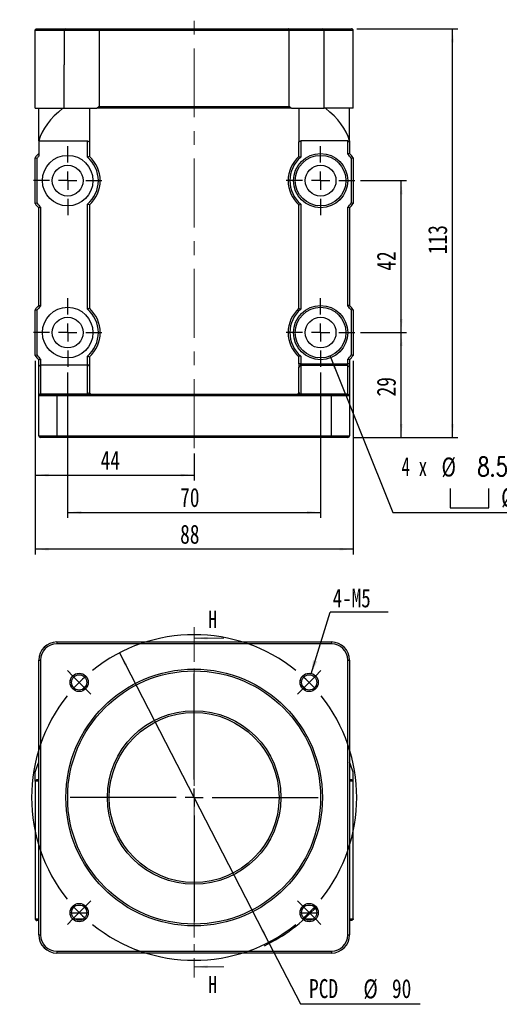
# Model space of a CAD drawing. Header units: millimetres. Extents: x 29 to 270, y 0 to 199.
# Tile 1 of 5: x 29 to 117, y 10 to 191. Entities that reach past the tile are written whole.
import ezdxf

# ---------------------------------------------------------------- set-up
doc = ezdxf.new("R2010")
doc.units = ezdxf.units.MM
doc.linetypes.add('CENTER', pattern=[10.16, 6.35, -1.27, 1.27, -1.27])
doc.linetypes.add('CENTERX2', pattern=[20.32, 12.7, -2.54, 2.54, -2.54])
doc.layers.add('FORMAT', color=7, linetype='Continuous')
doc.styles.add('SLDTEXTSTYLE0', font='TXT', dxfattribs={"width": 0.75})
doc.styles.add('SLDTEXTSTYLE1', font='TXT', dxfattribs={"width": 0.75, "bigfont": 'bigfont'})
doc.styles.add('SLDTEXTSTYLE4', font='TXT', dxfattribs={"width": 0.666667})
doc.dimstyles.new('SLDDIMSTYLE0', dxfattribs={"dimtxt": 3.5, "dimasz": 2.5, "dimexe": 0, "dimexo": 0.0625, "dimgap": 0.875, "dimtad": 0, "dimtih": 1, "dimtoh": 1, "dimdec": 1, "dimlfac": 1.5, "dimrnd": 1e-09, "dimzin": 12, "dimdsep": 46, "dimtxsty": 'SLDTEXTSTYLE0', "dimsah": 1, "dimcen": 0, "dimadec": 0, "dimazin": 3, "dimtfac": 1, "dimtdec": 1, "dimtmove": 0, "dimatfit": 3, "dimfxl": 0, "dimfrac": 2, "dimtolj": 1, "dimtzin": 12, "dimarcsym": 0})
doc.dimstyles.new('SLDDIMSTYLE1', dxfattribs={"dimtxt": 0.18, "dimasz": 2.5, "dimexe": 0, "dimexo": 0.0625, "dimgap": 0, "dimtad": 0, "dimtih": 1, "dimtoh": 1, "dimdec": 0, "dimrnd": 1e-09, "dimzin": 0, "dimdsep": 46, "dimtxsty": 'Standard', "dimsah": 1, "dimcen": 0.09, "dimadec": 0, "dimazin": 0, "dimtfac": 2.5, "dimtdec": 0, "dimtofl": 0, "dimtmove": 0, "dimatfit": 3, "dimfxl": 0, "dimfrac": 2, "dimtolj": 1, "dimtzin": 0, "dimarcsym": 0})
doc.dimstyles.new('SLDDIMSTYLE2', dxfattribs={"dimtxt": 3.5, "dimasz": 2.5, "dimexe": 0, "dimexo": 0.0625, "dimgap": 0.875, "dimtad": 1, "dimlfac": 1.5, "dimrnd": 1e-09, "dimzin": 12, "dimdsep": 46, "dimtxsty": 'SLDTEXTSTYLE0', "dimsah": 1, "dimcen": 0.09, "dimadec": 0, "dimazin": 3, "dimtfac": 1, "dimtofl": 0, "dimtmove": 0, "dimatfit": 3, "dimfxl": 0, "dimfrac": 2, "dimtolj": 1, "dimtzin": 12, "dimarcsym": 0})
doc.dimstyles.new('SLDDIMSTYLE6', dxfattribs={"dimtxt": 3.5, "dimasz": 2.5, "dimexe": 0, "dimexo": 0.0625, "dimgap": 0.875, "dimtad": 0, "dimtih": 1, "dimtoh": 1, "dimdec": 1, "dimlfac": 1.5, "dimrnd": 1e-09, "dimzin": 12, "dimdsep": 46, "dimtxsty": 'SLDTEXTSTYLE0', "dimsah": 1, "dimcen": 0, "dimadec": 0, "dimazin": 3, "dimtfac": 1, "dimtofl": 0, "dimtmove": 0, "dimatfit": 3, "dimfxl": 0, "dimfrac": 2, "dimtolj": 1, "dimtzin": 12, "dimarcsym": 0})

# ---------------------------------------------------------------- blocks, each defined once
blk = doc.blocks.new('_D')
at = {"layer": 'FORMAT', "color": 7}
for p, q in [((46.96, 74.47), (74.45, 21.14)), ((74.45, 21.14), (80.31, 9.77)), ((80.31, 9.77), (102.38, 9.77))]:
    blk.add_line(p, q, dxfattribs=at)
blk.add_arc((60.71, 47.81), 30.23, 295.3666, 318.4511, dxfattribs=at)
for points in [[(46.96, 74.47), (47.88, 72.13), (48.33, 72.36)], [(74.45, 21.14), (73.53, 23.48), (73.09, 23.25)]]:
    blk.add_solid(points, dxfattribs=at)
at = {"layer": 'FORMAT', "color": 7, "char_height": 3.5, "attachment_point": 1, "style": 'SLDTEXTSTYLE0'}
for s, insert in [('PCD', (81.9, 14.34)), ('%%c', (91.93, 14.29)), ('90', (97.2, 14.34))]:
    blk.add_mtext(s, dxfattribs=dict(at, insert=insert))
blk = doc.blocks.new('SW_NOTE_0')
at = {"layer": 'FORMAT', "color": 0}
blk.add_line((10.7, 0), (0, 0), dxfattribs=at)
at = {"layer": 'FORMAT', "color": 0, "insert": (0.46, 4.34), "char_height": 3.44, "attachment_point": 1, "style": 'SLDTEXTSTYLE0'}
blk.add_mtext('4-M5', dxfattribs=at)
blk = doc.blocks.new('SW_CENTERMARKSYMBOL_0')
at = {"layer": 'FORMAT', "color": 0}
for p, q in [((-43.6, 1.18), (-44.59, 2.17)), ((1.18, 1.18), (2.17, 2.17)), ((-42.43, 0), (-43.6, 1.18)), ((-21.21, -17.88), (-21.21, 1.67)), ((0, 0), (-1.18, -1.18)), ((0, 0), (1.18, 1.18)), ((-42.43, 0), (-41.25, -1.18)), ((-41.25, -1.18), (-40.26, -2.17)), ((-1.18, -1.18), (-2.17, -2.17)), ((-21.21, -21.21), (-21.21, -19.55)), ((-24.55, -21.21), (-44.09, -21.21)), ((-21.21, -21.21), (-22.88, -21.21)), ((-21.21, -21.21), (-21.21, -22.88)), ((-21.21, -21.21), (-19.55, -21.21)), ((-17.88, -21.21), (1.67, -21.21)), ((-21.21, -24.55), (-21.21, -44.09)), ((-42.43, -42.43), (-41.25, -41.25)), ((-41.25, -41.25), (-40.26, -40.26)), ((-1.18, -41.25), (-2.17, -40.26)), ((0, -42.43), (-1.18, -41.25)), ((-42.43, -42.43), (-43.6, -43.6)), ((0, -42.43), (1.18, -43.6)), ((-43.6, -43.6), (-44.59, -44.59)), ((1.18, -43.6), (2.17, -44.59))]:
    blk.add_line(p, q, dxfattribs=at)
for start, end in [(51.3662, 128.6338), (131.8169, 135), (45, 48.1831), (41.8169, 45), (135, 138.1831), (141.3662, 218.6338), (321.3662, 38.6338), (221.8169, 225), (315, 318.1831), (225, 228.1831), (311.8169, 315), (231.3662, 308.6338)]:
    blk.add_arc((-21.21, -21.21), 30, start, end, dxfattribs=at)
blk = doc.blocks.new('SW_SYMBOL_HOLE_SPOT')
at = {"layer": 'FORMAT', "color": 0}
for p, q in [((0, 875), (0, 75)), ((1600, 75), (1600, 875)), ((0, 75), (1600, 75))]:
    blk.add_line(p, q, dxfattribs=at)
blk = doc.blocks.new('_D_6')
at = {"layer": 'FORMAT'}
for p, q in [((85.78, 129.16), (97.35, 100.35)), ((97.35, 100.35), (139.35, 100.35))]:
    blk.add_line(p, q, dxfattribs=at)
blk.add_solid([(85.78, 129.16), (86.48, 126.75), (86.94, 126.93)], dxfattribs=at)
at = {"layer": 'FORMAT', "xscale": 0.004470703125, "yscale": 0.004470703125, "zscale": 0.004470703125}
blk.add_blockref('SW_SYMBOL_HOLE_SPOT', (107.91, 100.84), dxfattribs=at)
at = {"layer": 'FORMAT', "char_height": 3.5, "attachment_point": 1}
for s, insert, style in [('4 x', (98.94, 110.53), 'SLDTEXTSTYLE4'), ('%%c', (106.35, 110.47), 'SLDTEXTSTYLE0'), ('8.5 \\M+18AAE\\M+19153\\M+18AD1\\M+190FA', (112.95, 110.53), 'SLDTEXTSTYLE1'), ('%%c', (117.35, 104.86), 'SLDTEXTSTYLE0'), ('14', (123.94, 104.92), 'SLDTEXTSTYLE0')]:
    blk.add_mtext(s, dxfattribs=dict(at, insert=insert, style=style))
blk = doc.blocks.new('_D_7')
at = {"layer": 'FORMAT', "color": 7}
for p, q in [((91.37, 161.49), (99.91, 161.49)), ((98.91, 133.49), (98.91, 161.49)), ((91.37, 133.49), (99.91, 133.49))]:
    blk.add_line(p, q, dxfattribs=at)
for points in [[(98.91, 161.49), (98.66, 158.99), (99.16, 158.99)], [(98.91, 133.49), (99.16, 135.99), (98.66, 135.99)]]:
    blk.add_solid(points, dxfattribs=at)
at = {"layer": 'FORMAT', "color": 7, "insert": (94.4, 144.9), "char_height": 3.5, "attachment_point": 1, "rotation": 90, "style": 'SLDTEXTSTYLE0'}
blk.add_mtext('42', dxfattribs=at)
blk = doc.blocks.new('_D_8')
at = {"layer": 'FORMAT', "color": 7}
for p, q in [((37.37, 126.16), (37.37, 99.35)), ((84.04, 126.16), (84.04, 99.35)), ((37.37, 100.35), (84.04, 100.35))]:
    blk.add_line(p, q, dxfattribs=at)
for points in [[(37.37, 100.35), (39.87, 100.1), (39.87, 100.6)], [(84.04, 100.35), (81.54, 100.6), (81.54, 100.1)]]:
    blk.add_solid(points, dxfattribs=at)
at = {"layer": 'FORMAT', "color": 7, "insert": (58.12, 104.86), "char_height": 3.5, "attachment_point": 1, "style": 'SLDTEXTSTYLE0'}
blk.add_mtext('70', dxfattribs=at)
blk = doc.blocks.new('_D_9')
at = {"layer": 'FORMAT', "color": 7}
for p, q in [((31.37, 128.27), (31.37, 106.22)), ((60.71, 111.22), (60.71, 106.22)), ((31.37, 107.22), (60.71, 107.22))]:
    blk.add_line(p, q, dxfattribs=at)
for points in [[(31.37, 107.22), (33.87, 106.97), (33.87, 107.47)], [(60.71, 107.22), (58.21, 107.47), (58.21, 106.97)]]:
    blk.add_solid(points, dxfattribs=at)
at = {"layer": 'FORMAT', "color": 7, "insert": (43.45, 111.73), "char_height": 3.5, "attachment_point": 1, "style": 'SLDTEXTSTYLE0'}
blk.add_mtext('44', dxfattribs=at)
blk = doc.blocks.new('_D_10')
at = {"layer": 'FORMAT', "color": 7}
for p, q in [((31.37, 128.27), (31.37, 92.57)), ((90.04, 128.27), (90.04, 92.57)), ((90.04, 93.57), (31.37, 93.57))]:
    blk.add_line(p, q, dxfattribs=at)
for points in [[(31.37, 93.57), (33.87, 93.32), (33.87, 93.82)], [(90.04, 93.57), (87.54, 93.82), (87.54, 93.32)]]:
    blk.add_solid(points, dxfattribs=at)
at = {"layer": 'FORMAT', "color": 7, "insert": (58.12, 98.08), "char_height": 3.5, "attachment_point": 1, "style": 'SLDTEXTSTYLE0'}
blk.add_mtext('88', dxfattribs=at)
blk = doc.blocks.new('_D_11')
at = {"layer": 'FORMAT', "color": 7}
for p, q in [((91.37, 133.49), (99.91, 133.49)), ((98.91, 114.16), (98.91, 133.49)), ((90.04, 114.16), (99.91, 114.16))]:
    blk.add_line(p, q, dxfattribs=at)
for points in [[(98.91, 133.49), (98.66, 130.99), (99.16, 130.99)], [(98.91, 114.16), (99.16, 116.66), (98.66, 116.66)]]:
    blk.add_solid(points, dxfattribs=at)
at = {"layer": 'FORMAT', "color": 7, "insert": (94.4, 121.72), "char_height": 3.5, "attachment_point": 1, "rotation": 90, "style": 'SLDTEXTSTYLE0'}
blk.add_mtext('29', dxfattribs=at)
blk = doc.blocks.new('_D_12')
at = {"layer": 'FORMAT', "color": 7}
for p, q in [((90.71, 189.49), (109.37, 189.49)), ((108.37, 114.16), (108.37, 189.49)), ((90.04, 114.16), (109.37, 114.16))]:
    blk.add_line(p, q, dxfattribs=at)
for points in [[(108.37, 189.49), (108.12, 186.99), (108.62, 186.99)], [(108.37, 114.16), (108.62, 116.66), (108.12, 116.66)]]:
    blk.add_solid(points, dxfattribs=at)
at = {"layer": 'FORMAT', "color": 7, "insert": (103.86, 147.94), "char_height": 3.5, "attachment_point": 1, "rotation": 90, "style": 'SLDTEXTSTYLE0'}
blk.add_mtext('113', dxfattribs=at)
blk = doc.blocks.new('SW_CENTERMARKSYMBOL_1')
at = {"layer": 'FORMAT', "color": 0}
for p, q in [((0, 3.33), (0, 6.33)), ((-3.33, 0), (-6.33, 0)), ((0, 0), (-1.67, 0)), ((0, 0), (0, 1.67)), ((0, 0), (0, -1.67)), ((0, 0), (1.67, 0)), ((3.33, 0), (6.33, 0)), ((0, -3.33), (0, -6.33))]:
    blk.add_line(p, q, dxfattribs=at)
blk = doc.blocks.new('SW_CENTERMARKSYMBOL_2')
at = {"layer": 'FORMAT', "color": 0}
for p, q in [((0, 3.33), (0, 6.33)), ((-3.33, 0), (-6.33, 0)), ((0, 0), (-1.67, 0)), ((0, 0), (0, 1.67)), ((0, 0), (0, -1.67)), ((0, 0), (1.67, 0)), ((3.33, 0), (6.33, 0)), ((0, -3.33), (0, -6.33))]:
    blk.add_line(p, q, dxfattribs=at)
blk = doc.blocks.new('SW_CENTERMARKSYMBOL_3')
at = {"layer": 'FORMAT', "color": 0}
for p, q in [((0, 3.33), (0, 6.33)), ((-3.33, 0), (-6.33, 0)), ((0, 0), (-1.67, 0)), ((0, 0), (0, 1.67)), ((0, 0), (0, -1.67)), ((0, 0), (1.67, 0)), ((3.33, 0), (6.33, 0)), ((0, -3.33), (0, -6.33))]:
    blk.add_line(p, q, dxfattribs=at)
blk = doc.blocks.new('SW_CENTERMARKSYMBOL_4')
at = {"layer": 'FORMAT', "color": 0}
for p, q in [((0, 3.33), (0, 6.33)), ((-3.33, 0), (-6.33, 0)), ((0, 0), (-1.67, 0)), ((0, 0), (0, 1.67)), ((0, 0), (0, -1.67)), ((0, 0), (1.67, 0)), ((3.33, 0), (6.33, 0)), ((0, -3.33), (0, -6.33))]:
    blk.add_line(p, q, dxfattribs=at)

msp = doc.modelspace()

# ---------------------------------------------------------------- linework, layer by layer
at = {"color": 7, "linetype": 'Continuous', "lineweight": 25}
for p, q in [((31.3721, 174.8239), (31.3721, 189.1572)), ((36.7055, 189.1572), (31.3721, 189.1572)), ((31.7055, 189.4906), (36.9845, 189.4906)), ((36.7055, 189.1572), (36.7055, 182.8239)), ((43.1555, 189.1572), (36.7055, 189.1572)), ((36.9845, 189.4906), (43.2699, 189.4906)), ((78.2554, 189.1572), (43.1555, 189.1572)), ((43.1555, 189.1572), (43.1555, 175.1572)), ((43.2699, 189.4906), (78.1411, 189.4906)), ((78.1411, 189.4906), (84.4264, 189.4906)), ((84.7055, 189.1572), (78.2554, 189.1572)), ((78.2554, 175.1572), (78.2554, 189.1572)), ((84.4264, 189.4906), (89.7055, 189.4906)), ((84.7055, 182.8239), (84.7055, 189.1572)), ((90.0388, 189.1572), (84.7055, 189.1572)), ((90.0388, 174.8239), (90.0388, 189.1572)), ((36.7055, 182.8239), (36.7052, 182.8239)), ((36.7052, 174.8239), (36.7052, 182.8239)), ((36.7055, 174.8239), (36.7055, 182.8239)), ((84.7055, 174.8239), (84.7055, 182.8239)), ((84.7057, 182.8239), (84.7055, 182.8239)), ((84.7057, 174.8239), (84.7057, 182.8239)), ((31.3721, 174.8239), (36.7052, 174.8239)), ((32.0388, 168.8239), (32.0388, 174.8239)), ((36.7052, 174.8239), (36.7055, 174.8239)), ((36.7055, 174.8239), (42.7333, 174.8239)), ((41.3721, 174.8239), (41.3721, 168.6572)), ((78.6777, 174.8239), (42.7333, 174.8239)), ((43.1555, 175.1572), (78.2554, 175.1572)), ((78.6777, 174.8239), (84.7055, 174.8239)), ((80.0388, 174.8239), (80.0388, 168.6572)), ((84.7055, 174.8239), (84.7057, 174.8239)), ((90.0388, 174.8239), (84.7057, 174.8239)), ((89.3721, 168.8239), (89.3721, 174.8239)), ((32.0388, 168.8239), (41.0388, 168.8239)), ((32.0388, 168.8239), (32.0388, 166.0244)), ((41.0388, 168.8239), (41.3721, 168.6572)), ((41.0388, 165.8111), (41.0388, 168.8239)), ((80.0388, 168.6572), (80.3721, 168.8239)), ((89.0388, 168.8239), (80.3721, 168.8239)), ((80.3721, 168.8239), (80.3721, 165.8111)), ((89.0388, 168.8239), (89.3721, 168.6572)), ((89.0388, 166.3895), (89.0388, 168.8239)), ((89.3721, 168.8239), (89.3721, 168.6572)), ((41.3721, 168.6572), (41.3721, 165.9627)), ((80.0388, 165.9627), (80.0388, 168.6572)), ((89.3721, 168.6572), (89.3721, 166.5238)), ((31.3721, 157.2742), (31.3721, 165.7069)), ((31.7055, 165.6002), (31.7055, 157.381)), ((89.7055, 157.381), (89.7055, 165.6002)), ((90.0388, 165.7069), (90.0388, 157.2742)), ((32.0388, 138.5238), (32.0388, 156.4573)), ((32.3721, 156.5916), (32.3721, 138.3895)), ((41.0388, 137.8111), (41.0388, 157.1701)), ((41.3721, 157.0184), (41.3721, 137.9627)), ((80.0388, 137.9627), (80.0388, 157.0184)), ((80.3721, 157.1701), (80.3721, 137.8111)), ((89.0388, 138.3895), (89.0388, 156.5916)), ((89.3721, 156.4573), (89.3721, 138.5238)), ((31.3721, 129.2742), (31.3721, 137.7069)), ((31.7055, 137.6002), (31.7055, 129.381)), ((89.7055, 129.381), (89.7055, 137.6002)), ((90.0388, 137.7069), (90.0388, 129.2742)), ((41.0388, 127.4906), (41.0388, 129.1701)), ((41.3721, 129.0184), (41.3721, 127.2571)), ((80.0388, 127.724), (80.0388, 129.0184)), ((80.3721, 129.1701), (80.3721, 127.724)), ((32.0388, 127.2571), (32.0388, 128.4573)), ((32.3721, 127.4906), (32.0388, 127.2571)), ((32.0388, 121.864), (32.0388, 127.2571)), ((32.3721, 128.5916), (32.3721, 127.4906)), ((32.3721, 127.4906), (32.3721, 122.1773)), ((41.0388, 127.4906), (32.3721, 127.4906)), ((41.0388, 122.1773), (41.0388, 127.4906)), ((41.3721, 127.2571), (41.3721, 122.4906)), ((80.3721, 127.724), (80.0388, 127.724)), ((80.0388, 127.724), (80.0388, 127.0975)), ((80.0388, 122.4906), (80.0388, 127.0975)), ((80.3721, 127.4108), (80.3721, 127.724)), ((80.3721, 127.724), (89.0388, 127.724)), ((80.3721, 127.4108), (80.3721, 122.1773)), ((89.0388, 127.4108), (80.3721, 127.4108)), ((89.0388, 127.724), (89.0388, 128.5916)), ((89.0388, 127.4108), (89.0388, 127.724)), ((89.3721, 127.724), (89.0388, 127.724)), ((89.0388, 122.1773), (89.0388, 127.4108)), ((89.3721, 127.0975), (89.0388, 127.4108)), ((89.3721, 128.4573), (89.3721, 127.724)), ((89.3721, 127.724), (89.3721, 127.0975)), ((89.3721, 127.0975), (89.3721, 121.864)), ((32.0388, 121.864), (32.3721, 122.1773)), ((32.0388, 121.8239), (32.3721, 122.1572)), ((32.0388, 121.8239), (32.0388, 121.864)), ((32.0388, 114.4906), (32.0388, 121.8239)), ((35.3721, 121.8239), (32.0388, 121.8239)), ((32.3721, 122.1773), (32.3721, 122.1572)), ((32.3721, 122.1773), (41.0388, 122.1773)), ((32.3721, 122.1572), (35.3721, 122.1572)), ((35.3721, 121.8239), (35.3721, 122.1572)), ((35.3721, 122.1572), (86.0388, 122.1572)), ((35.3721, 121.8239), (35.3721, 114.4906)), ((86.0388, 121.8239), (35.3721, 121.8239)), ((41.0388, 122.1773), (41.0388, 122.1572)), ((80.3721, 122.1572), (80.3721, 122.1773)), ((80.3721, 122.1773), (89.0388, 122.1773)), ((86.0388, 121.8239), (86.0388, 122.1572)), ((86.0388, 122.1572), (89.0388, 122.1572)), ((86.0388, 114.4906), (86.0388, 121.8239)), ((89.3721, 121.8239), (86.0388, 121.8239)), ((89.0388, 122.1572), (89.0388, 122.1773)), ((89.3721, 121.864), (89.0388, 122.1773)), ((89.3721, 121.8239), (89.0388, 122.1572)), ((89.3721, 121.864), (89.3721, 121.8239)), ((89.3721, 121.8239), (89.3721, 114.4906)), ((32.0388, 114.4906), (35.3721, 114.4906)), ((35.3721, 114.4906), (86.0388, 114.4906)), ((35.3721, 114.4906), (35.3721, 114.1572)), ((86.0388, 114.4906), (89.3721, 114.4906)), ((86.0388, 114.4906), (86.0388, 114.1572)), ((35.3721, 114.1572), (32.3721, 114.1572)), ((86.0388, 114.1572), (35.3721, 114.1572)), ((89.0388, 114.1572), (86.0388, 114.1572)), ((35.3721, 76.4718), (86.0388, 76.4718)), ((35.3721, 76.4718), (35.3721, 76.1385)), ((86.0388, 76.4718), (86.0388, 76.1385)), ((86.0388, 76.1385), (35.3721, 76.1385)), ((32.0388, 73.1385), (32.3721, 73.1385)), ((32.0388, 22.4718), (32.0388, 73.1385)), ((32.3721, 73.1385), (32.3721, 22.4718)), ((89.0388, 22.4718), (89.0388, 73.1385)), ((89.0388, 73.1385), (89.3721, 73.1385)), ((89.3721, 73.1385), (89.3721, 22.4718)), ((31.3721, 50.8052), (31.3721, 52.4718)), ((31.7055, 51.1385), (32.0388, 51.1385)), ((89.3721, 51.1385), (89.7055, 51.1385)), ((90.0388, 50.8052), (90.0388, 52.4718)), ((32.0388, 50.8052), (31.3721, 50.8052)), ((31.3721, 50.8052), (31.3721, 25.4718)), ((90.0388, 50.8052), (89.3721, 50.8052)), ((90.0388, 25.4718), (90.0388, 50.8052)), ((31.3721, 25.4718), (32.0388, 25.4718)), ((89.3721, 25.4718), (90.0388, 25.4718)), ((32.0388, 25.1385), (31.7055, 25.1385)), ((89.7055, 25.1385), (89.3721, 25.1385)), ((32.0388, 22.4718), (32.3721, 22.4718)), ((89.0388, 22.4718), (89.3721, 22.4718)), ((35.3721, 19.4718), (86.0388, 19.4718)), ((35.3721, 19.4718), (35.3721, 19.1385)), ((86.0388, 19.1385), (35.3721, 19.1385)), ((86.0388, 19.4718), (86.0388, 19.1385))]:
    msp.add_line(p, q, dxfattribs=at)
at = {"color": 7, "linetype": 'CENTER', "lineweight": 18}
msp.add_line((60.7055, 79.1746), (60.7055, 14.6169), dxfattribs=at)
at = {"color": 7, "linetype": 'Continuous', "lineweight": 18}
for p, q in [((66.2055, 77.1746), (60.7055, 77.1746)), ((66.2055, 16.6169), (60.7055, 16.6169))]:
    msp.add_line(p, q, dxfattribs=at)
at = {"color": 8, "linetype": 'Continuous', "lineweight": 25}
for p, q in [((38.6524, 25.4718), (40.3321, 25.4718)), ((81.0788, 25.4718), (82.7585, 25.4718))]:
    msp.add_line(p, q, dxfattribs=at)
at = {"color": 7, "linetype": 'Continuous', "lineweight": 25, "flags": 128}
for points in [[(40.1422, 67.7783), (40.2299, 67.8683), (40.7323, 68.3685)], [(80.6787, 68.3685), (81.181, 67.8683), (81.2688, 67.7783)], [(31.3721, 52.4718), (31.8827, 53.9176), (32.0388, 54.3323)], [(90.0388, 52.4718), (89.5282, 53.9176), (89.3721, 54.3323)]]:
    msp.add_lwpolyline(points, dxfattribs=at)
at = {"color": 7, "linetype": 'Continuous', "lineweight": 25}
for centre, radius in [((37.3721, 161.4906), 4.6667), ((84.0388, 161.4906), 5), ((84.0388, 161.4906), 4.6667), ((37.3721, 161.4906), 2.8333), ((84.0388, 161.4906), 2.8333), ((37.3721, 133.4906), 4.6667), ((84.0388, 133.4906), 5), ((84.0388, 133.4906), 4.6667), ((37.3721, 133.4906), 2.8333), ((84.0388, 133.4906), 2.8333), ((60.7055, 47.8052), 23.6667), ((60.7055, 47.8052), 23.3333), ((39.4923, 69.0184), 1.6833), ((39.4923, 69.0184), 1.4), ((81.9187, 69.0184), 1.6833), ((81.9187, 69.0184), 1.4), ((60.7055, 47.8052), 16), ((60.7055, 47.8052), 15.6667), ((39.4923, 26.5919), 1.6833), ((39.4923, 26.5919), 1.4), ((81.9187, 26.5919), 1.6833), ((81.9187, 26.5919), 1.4)]:
    msp.add_circle(centre, radius, dxfattribs=at)
for centre, radius, start, end in [((37.0143, 189.1822), 0.3098, 95.513276, 184.614238), ((84.3966, 189.1822), 0.3098, 355.385959, 84.486527), ((60.7055, 152.4906), 28.6667, 127.749242, 128.824517), ((60.7055, 152.4906), 28.6667, 51.175483, 52.250758), ((37.3721, 161.4906), 7.3333, 136.658242, 144.903199), ((37.3721, 161.4906), 7, 139.632406, 144.049432), ((37.3721, 161.4906), 5.6667, 310.320215, 49.679785), ((37.3721, 161.4906), 6, 311.810315, 48.189685), ((84.0388, 161.4906), 6, 131.810315, 228.189685), ((84.0388, 161.4906), 5.6667, 130.320215, 229.679785), ((84.0388, 161.4906), 7, 35.950568, 44.415309), ((84.0388, 161.4906), 7.3333, 35.096801, 43.341758), ((37.3721, 161.4906), 7.3333, 215.096801, 223.341758), ((37.3721, 161.4906), 7, 215.950568, 224.415309), ((84.0388, 161.4906), 7, 315.584691, 324.049432), ((84.0388, 161.4906), 7.3333, 316.658242, 324.903199), ((37.3721, 133.4906), 7.3333, 136.658242, 144.903199), ((37.3721, 133.4906), 7, 135.584691, 144.049432), ((37.3721, 133.4906), 6, 311.810315, 48.189685), ((84.0388, 133.4906), 6, 131.810315, 228.189685), ((84.0388, 133.4906), 7, 35.950568, 44.415309), ((84.0388, 133.4906), 7.3333, 35.096801, 43.341758), ((37.3721, 133.4906), 5.6667, 310.320215, 49.679785), ((84.0388, 133.4906), 5.6667, 130.320215, 229.679785), ((37.3721, 133.4906), 7.3333, 215.096801, 223.341758), ((37.3721, 133.4906), 7, 215.950568, 224.415309), ((84.0388, 133.4906), 7, 315.584691, 324.049432), ((84.0388, 133.4906), 7.3333, 316.658242, 324.903199), ((80.3624, 127.0872), 0.3238, 88.277596, 178.166808), ((41.7055, 122.4906), 0.3333, 180, 270), ((79.7055, 122.4906), 0.3333, 270, 0), ((32.3721, 114.4906), 0.3333, 180, 270), ((89.0388, 114.4906), 0.3333, 270, 0), ((35.3721, 73.1385), 3.3333, 90, 180), ((86.0388, 73.1385), 3.3333, 0, 90), ((35.3721, 73.1385), 3, 90, 180), ((86.0388, 73.1385), 3, 0, 90), ((35.3721, 22.4718), 3.3333, 180, 270), ((35.3721, 22.4718), 3, 180, 270), ((86.0388, 22.4718), 3, 270, 0), ((86.0388, 22.4718), 3.3333, 270, 0)]:
    msp.add_arc(centre, radius, start, end, dxfattribs=at)
at = {"color": 7, "linetype": 'Continuous', "lineweight": 18}
for centre in [(39.4923, 69.0184), (81.9187, 69.0184), (39.4923, 26.5919), (81.9187, 26.5919)]:
    msp.add_arc(centre, 1.6667, 255, 195, dxfattribs=at)
at = {"color": 7, "linetype": 'Continuous', "lineweight": 25}
for centre, major_axis, ratio, start_param, end_param in [((62.3411, 166.623), (30.6203, 0), 0.5, 2.57631622, 2.99734068), ((59.0699, 166.623), (30.6203, 0), 0.5, 0.14425197, 0.56527643), ((41.0388, 127.1359), (0.2357, 0.3365), 0.70042726, 5.49778714, 7.06858347), ((41.0388, 122.4906), (0.3333, 0), 0.93979342, 4.71238898, 6.28318531), ((80.3721, 122.4906), (0.3333, 0), 0.93979342, 3.14159265, 4.71238898)]:
    msp.add_ellipse(centre, major_axis=major_axis, ratio=ratio, start_param=start_param, end_param=end_param, dxfattribs=at)
for points, knots in [([(31.3721, 189.1572), (31.3721, 189.2459), (31.4088, 189.3324), (31.5321, 189.4549), (31.6192, 189.4906), (31.7055, 189.4906)], [0, 0, 0, 0, 0.5, 0.5, 1, 1, 1, 1]), ([(43.1555, 189.1572), (43.1555, 189.2478), (43.1687, 189.3356), (43.2114, 189.4567), (43.2408, 189.4906), (43.2699, 189.4906)], [0, 0, 0, 0, 0.5, 0.5, 1, 1, 1, 1]), ([(78.2554, 189.1572), (78.2554, 189.2478), (78.2422, 189.3356), (78.1996, 189.4567), (78.1701, 189.4906), (78.1411, 189.4906)], [0, 0, 0, 0, 0.5, 0.5, 1, 1, 1, 1]), ([(90.0388, 189.1572), (90.0388, 189.2459), (90.0021, 189.3324), (89.8788, 189.4549), (89.7917, 189.4906), (89.7055, 189.4906)], [0, 0, 0, 0, 0.5, 0.5, 1, 1, 1, 1]), ([(80.3721, 129.1701), (80.3312, 129.2048), (80.2857, 129.235), (80.2148, 129.2568), (80.1913, 129.2596), (80.1489, 129.2546), (80.1303, 129.2469), (80.0842, 129.2134), (80.0659, 129.1785), (80.0431, 129.1026), (80.0388, 129.0612), (80.0388, 129.0184)], [0, 0, 0, 0, 0.25, 0.25, 0.375, 0.375, 0.5, 0.5, 0.75, 0.75, 1, 1, 1, 1]), ([(31.3721, 25.4718), (31.3721, 25.3815), (31.4105, 25.2939), (31.5348, 25.1726), (31.6208, 25.1385), (31.7055, 25.1385)], [0, 0, 0, 0, 0.5, 0.5, 1, 1, 1, 1]), ([(40.8871, 26.4718), (40.6577, 26.4718), (40.4283, 26.4718), (40.0833, 26.4718), (39.9683, 26.4718), (39.7941, 26.4718), (39.7358, 26.4718), (39.6463, 26.4718), (39.6161, 26.4718), (39.5533, 26.4718), (39.5205, 26.4718), (39.4535, 26.4718), (39.4211, 26.4718), (39.3591, 26.4718), (39.3292, 26.4718), (39.2406, 26.4718), (39.1829, 26.4718), (39.0099, 26.4718), (38.8957, 26.4718), (38.553, 26.4718), (38.3252, 26.4718), (38.0974, 26.4718)], [0, 0, 0, 0, 0.25, 0.25, 0.375, 0.375, 0.4375, 0.4375, 0.46875, 0.46875, 0.5, 0.5, 0.53125, 0.53125, 0.5625, 0.5625, 0.625, 0.625, 0.75, 0.75, 1, 1, 1, 1]), ([(83.3135, 26.4718), (83.0841, 26.4718), (82.8547, 26.4718), (82.5097, 26.4718), (82.3947, 26.4718), (82.2205, 26.4718), (82.1622, 26.4718), (82.0727, 26.4718), (82.0425, 26.4718), (81.9797, 26.4718), (81.9469, 26.4718), (81.8799, 26.4718), (81.8475, 26.4718), (81.7855, 26.4718), (81.7556, 26.4718), (81.667, 26.4718), (81.6093, 26.4718), (81.4363, 26.4718), (81.3221, 26.4718), (80.9794, 26.4718), (80.7516, 26.4718), (80.5238, 26.4718)], [0, 0, 0, 0, 0.25, 0.25, 0.375, 0.375, 0.4375, 0.4375, 0.46875, 0.46875, 0.5, 0.5, 0.53125, 0.53125, 0.5625, 0.5625, 0.625, 0.625, 0.75, 0.75, 1, 1, 1, 1]), ([(90.0388, 25.4718), (90.0388, 25.3815), (90.0004, 25.2939), (89.8762, 25.1726), (89.7901, 25.1385), (89.7055, 25.1385)], [0, 0, 0, 0, 0.5, 0.5, 1, 1, 1, 1])]:
    msp.add_open_spline(points, degree=3, knots=knots, dxfattribs=at)
for points in [[(31.7055, 165.6002), (31.5944, 165.6362), (31.4833, 165.6718), (31.3721, 165.7069)], [(41.3721, 165.9627), (41.2608, 165.9129), (41.1497, 165.8624), (41.0388, 165.8111)], [(80.0388, 165.9627), (80.1501, 165.9129), (80.2612, 165.8624), (80.3721, 165.8111)], [(89.3721, 166.5238), (89.2609, 166.4796), (89.1498, 166.4349), (89.0388, 166.3895)], [(90.0388, 165.7069), (89.9276, 165.6718), (89.8165, 165.6362), (89.7055, 165.6002)], [(31.3721, 157.2742), (31.4833, 157.3094), (31.5944, 157.3449), (31.7055, 157.381)], [(32.0388, 156.4573), (32.15, 156.5015), (32.2611, 156.5463), (32.3721, 156.5916)], [(41.3721, 157.0184), (41.2608, 157.0682), (41.1497, 157.1187), (41.0388, 157.1701)], [(80.0388, 157.0184), (80.1501, 157.0682), (80.2612, 157.1187), (80.3721, 157.1701)], [(89.3721, 156.4573), (89.2609, 156.5015), (89.1498, 156.5463), (89.0388, 156.5916)], [(90.0388, 157.2742), (89.9276, 157.3094), (89.8165, 157.3449), (89.7055, 157.381)], [(32.0388, 138.5238), (32.15, 138.4796), (32.2611, 138.4349), (32.3721, 138.3895)], [(41.3721, 137.9627), (41.2608, 137.9129), (41.1497, 137.8624), (41.0388, 137.8111)], [(80.0388, 137.9627), (80.1501, 137.9129), (80.2612, 137.8624), (80.3721, 137.8111)], [(89.3721, 138.5238), (89.2609, 138.4796), (89.1498, 138.4349), (89.0388, 138.3895)], [(31.3721, 137.7069), (31.4833, 137.6718), (31.5944, 137.6362), (31.7055, 137.6002)], [(90.0388, 137.7069), (89.9276, 137.6718), (89.8165, 137.6362), (89.7055, 137.6002)], [(31.3721, 129.2742), (31.4833, 129.3094), (31.5944, 129.3449), (31.7055, 129.381)], [(41.0388, 129.1701), (41.1497, 129.1187), (41.2608, 129.0682), (41.3721, 129.0184)], [(90.0388, 129.2742), (89.9276, 129.3094), (89.8165, 129.3449), (89.7055, 129.381)], [(32.0388, 128.4573), (32.15, 128.5015), (32.2611, 128.5463), (32.3721, 128.5916)], [(89.3721, 128.4573), (89.2609, 128.5015), (89.1498, 128.5463), (89.0388, 128.5916)], [(31.3721, 50.8052), (31.4833, 50.9163), (31.5944, 51.0274), (31.7055, 51.1385)], [(90.0388, 50.8052), (89.9276, 50.9163), (89.8165, 51.0274), (89.7055, 51.1385)]]:
    msp.add_open_spline(points, degree=3, dxfattribs=at)
at = {"color": 7, "linetype": 'Continuous', "lineweight": 18}
for points in [[(60.7055, 77.1746), (63.2055, 76.9246), (63.2055, 77.4246)], [(60.7055, 16.6169), (63.2055, 16.3669), (63.2055, 16.8669)]]:
    msp.add_solid(points, dxfattribs=at)
at = {"layer": 'FORMAT', "color": 7, "linetype": 'CENTERX2', "lineweight": 18}
msp.add_line((60.7055, 112.2174), (60.7055, 191.1572), dxfattribs=at)

# ---------------------------------------------------------------- block references
at = {"layer": 'FORMAT', "color": 7}
for name, p in [('SW_CENTERMARKSYMBOL_4', (37.3721, 161.4906)), ('SW_CENTERMARKSYMBOL_1', (84.0388, 161.4906)), ('SW_CENTERMARKSYMBOL_3', (37.3721, 133.4906)), ('SW_CENTERMARKSYMBOL_2', (84.0388, 133.4906)), ('SW_NOTE_0', (85.7981, 81.9524)), ('SW_CENTERMARKSYMBOL_0', (81.9187, 69.0184))]:
    msp.add_blockref(name, p, dxfattribs=at)

# ---------------------------------------------------------------- texts
at = {"color": 7, "linetype": 'Continuous', "char_height": 3.175, "attachment_point": 1, "style": 'SLDTEXTSTYLE0'}
for insert in [(63.3143, 82.218), (63.3143, 14.9375)]:
    msp.add_mtext('H', dxfattribs=dict(at, insert=insert))

# ---------------------------------------------------------------- dimensions: what is measured, and where the dimension line sits
at = {"layer": 'FORMAT', "color": 7}
for base, p1, p2, angle, picture, middle in [((108.3721, 189.4906), (89.0388, 114.1572), (89.7055, 189.4906), 90, '_D_12', (108.3721, 151.8239)), ((98.9072, 161.4906), (90.3721, 133.4906), (90.3721, 161.4906), 90, '_D_7', (98.9072, 147.4906)), ((98.9072, 133.4906), (89.0388, 114.1572), (90.3721, 133.4906), 90, '_D_11', (98.9072, 124.3033)), ((84.0388, 100.3517), (37.3721, 127.1572), (84.0388, 127.1572), 0, '_D_8', (60.7055, 100.3517))]:
    dim = msp.add_linear_dim(base=base, p1=p1, p2=p2, angle=angle, dimstyle='SLDDIMSTYLE2', dxfattribs=at)
    dim.commit()
    dim.dimension.update_dxf_attribs({"geometry": picture, "text_midpoint": middle, "dimtype": 160})
at = {"layer": 'FORMAT'}
dim = msp.add_diameter_dim_2p(p1=(82.2989, 137.8208), p2=(85.7787, 129.1604), text='4 x <> 完全貫穿\\P{\\fGDT;v}%%c 14 \\P', dimstyle='SLDDIMSTYLE6', dxfattribs=at)
dim.commit()
dim.dimension.update_dxf_attribs({"geometry": '_D_6', "text_midpoint": (119.1463, 105.9614), "dimtype": 163})
at = {"layer": 'FORMAT', "color": 7}
for base, p1, p2, picture, middle in [((60.7055, 107.2228), (31.3721, 129.2742), (60.7055, 112.2174), '_D_9', (46.0388, 107.2228)), ((31.3721, 93.5656), (90.0388, 129.2742), (31.3721, 129.2742), '_D_10', (60.7055, 93.5656))]:
    dim = msp.add_linear_dim(base=base, p1=p1, p2=p2, dimstyle='SLDDIMSTYLE2', dxfattribs=at)
    dim.commit()
    dim.dimension.update_dxf_attribs({"geometry": picture, "text_midpoint": middle, "dimtype": 160})
dim = msp.add_diameter_dim_2p(p1=(74.4537, 21.1408), p2=(46.9573, 74.4695), text='PCD<>', dimstyle='SLDDIMSTYLE0', dxfattribs=at)
dim.commit()
dim.dimension.update_dxf_attribs({"geometry": '_D', "text_midpoint": (92.1388, 12.5793), "dimtype": 163})

# ---------------------------------------------------------------- leaders
msp.add_leader([(82.2889, 70.6094), (85.7981, 81.9524)], dimstyle='SLDDIMSTYLE1', dxfattribs=at)

doc.saveas('drawing.dxf')
